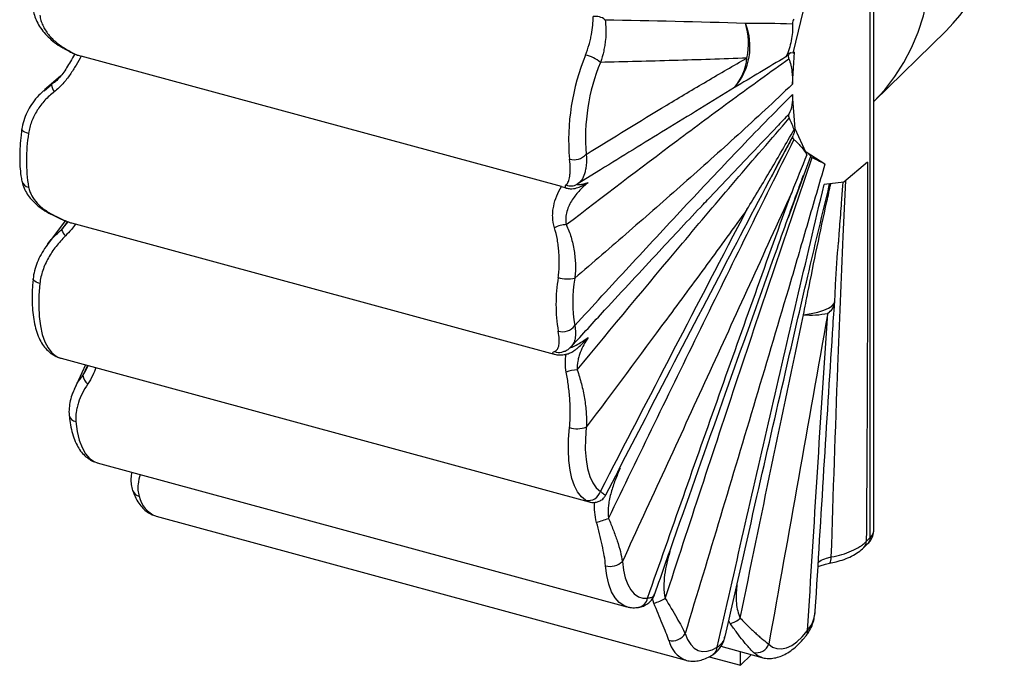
# Paper-space layout '_Trimétrica' of a CAD drawing. Header units: millimetres. Extents: x -151 to 7, y -173 to 78.
# Tile 1 of 2: x -151 to 7, y -173 to -69. Entities that reach past the tile are written whole.
import ezdxf

# ---------------------------------------------------------------- set-up
doc = ezdxf.new("R2010")
doc.units = ezdxf.units.MM

psp = doc.layouts.new('_Trimétrica')

# ---------------------------------------------------------------- linework, layer by layer
at = {"color": 7, "linetype": 'Continuous', "lineweight": 25}
for p, q in [((-14.34, -152.21), (-14.34, 15.79)), ((-13.76, -150.71), (-13.76, 16.99)), ((-26.72, -74.57), (-24.63, -65.96)), ((-13.76, -82.34), (-2.16, -71.02)), ((-141.46, -74.89), (-141.59, -74.84)), ((-63.85, -95.97), (-140.82, -75.05)), ((-26.81, -79.55), (-26.48, -74.42)), ((-26.48, -74.42), (-26.72, -74.57)), ((-144.13, -78.25), (-146.72, -80.48)), ((-146.78, -80.61), (-145.59, -79.63)), ((-145.59, -79.63), (-144.98, -79.09)), ((-26.4, -86.7), (-26.81, -81.23)), ((-26.55, -86.67), (-26.4, -86.7)), ((-24.63, -90.56), (-26.4, -86.7)), ((-33.41, -90.71), (-40.2, -97.85)), ((-23.92, -91.14), (-27.51, -100.99)), ((-24.63, -90.56), (-24.59, -90.46)), ((-21.62, -92.36), (-24.59, -90.46)), ((-14.8, -92.04), (-18.58, -95.27)), ((-57.57, -93.27), (-61.33, -95.58)), ((-18.58, -95.27), (-21.73, -95.64)), ((-41.02, -98.71), (-41.38, -99.09)), ((-143.4, -101.44), (-146.23, -105.22)), ((-142.4, -101.78), (-64.99, -122.82)), ((-144.02, -123.47), (-59.4, -146.47)), ((-140.15, -124.53), (-141.91, -128.35)), ((-138.29, -140.2), (-53.39, -163.28)), ((-128.82, -148.76), (-43.92, -171.83)), ((-14.98, -152.84), (-14.34, -152.21)), ((-15.35, -153.79), (-14.71, -153.16)), ((-38.29, -169.62), (-31.72, -171.41)), ((-40.18, -171.29), (-35.15, -172.66)), ((-35.15, -172.66), (-35.15, -170.48)), ((-35.15, -172.66), (-33.4, -170.95))]:
    psp.add_line(p, q, dxfattribs=at)
at = {"color": 8, "linetype": 'Continuous', "lineweight": 25}
for p, q in [((-144.49, -78.66), (-145.59, -79.63)), ((-143.03, -101.57), (-143.98, -102.88)), ((-143.98, -102.88), (-142.9, -101.61)), ((-139.83, -124.61), (-140.56, -126.22)), ((-54.82, -141.65), (-54.42, -141.08)), ((-46.57, -154.63), (-46.46, -154.42)), ((-49.03, -162.7), (-49.25, -161.95)), ((-36.78, -165.96), (-37.03, -165.51))]:
    psp.add_line(p, q, dxfattribs=at)
at = {"color": 7, "linetype": 'Continuous', "lineweight": 25, "flags": 128}
for points in [[(-13.76, -82.34), (-11.99, -80.44), (-10.38, -78.35), (-8.95, -76.11), (-7.71, -73.73), (-6.67, -71.22), (-5.83, -68.59), (-5.2, -65.86), (-4.77, -63.03), (-4.56, -60.12), (-4.56, -57.15), (-4.77, -54.13), (-5.2, -51.07), (-5.83, -48), (-6.67, -44.91), (-7.71, -41.83), (-8.95, -38.78), (-10.38, -35.76), (-11.99, -32.8), (-13.76, -29.94)], [(-147.46, -111.49), (-147.6, -113.35), (-147.64, -115.12), (-147.56, -116.78), (-147.37, -118.3), (-147.07, -119.66), (-146.66, -120.84), (-146.15, -121.82), (-145.56, -122.58), (-144.87, -123.13)], [(-59.97, -146.21), (-60.65, -145.66), (-61.25, -144.89), (-61.76, -143.91), (-62.16, -142.73), (-62.46, -141.38), (-62.65, -139.86), (-62.73, -138.2), (-62.7, -136.43), (-62.55, -134.56)], [(-59.87, -134.52), (-60.01, -136.36), (-60.02, -138.1), (-59.91, -139.71), (-59.67, -141.15), (-59.31, -142.4), (-58.84, -143.43), (-58.26, -144.24), (-57.59, -144.79)], [(-54.08, -156.02), (-53.9, -157.41), (-53.61, -158.64), (-53.22, -159.7), (-52.74, -160.56), (-52.17, -161.22), (-51.52, -161.67), (-50.8, -161.89), (-50.03, -161.88)], [(-30.61, -169.25), (-29.99, -169.73), (-29.3, -169.99), (-28.55, -170.04), (-27.76, -169.86), (-26.94, -169.48), (-26.09, -168.88), (-25.24, -168.09), (-24.39, -167.11)], [(-44.02, -167.58), (-43.62, -168.54), (-43.13, -169.32), (-42.56, -169.9), (-41.92, -170.28), (-41.22, -170.46), (-40.48, -170.42), (-39.69, -170.18), (-38.87, -169.73)]]:
    psp.add_lwpolyline(points, dxfattribs=at)
at = {"color": 8, "linetype": 'Continuous', "lineweight": 25, "flags": 128}
for points in [[(-149.27, -87.46), (-149.6, -87.36), (-149.88, -87.25), (-150.1, -87.14), (-150.26, -87.02), (-150.35, -86.9), (-150.36, -86.81)], [(-145.14, -100.59), (-145.26, -100.58), (-145.32, -100.56)], [(-147.46, -111.49), (-147.79, -111.38), (-148.07, -111.26), (-148.29, -111.13), (-148.44, -110.99), (-148.52, -110.85), (-148.53, -110.75)], [(-25.04, -116.51), (-23.81, -116.32), (-22.73, -116.08), (-21.8, -115.79), (-21.05, -115.46), (-20.5, -115.1), (-20.15, -114.71), (-20.03, -114.3)], [(-144.87, -123.13), (-145.21, -123), (-145.3, -122.95)], [(-141.68, -133.62), (-141.47, -135.2), (-141.14, -136.59), (-140.7, -137.79), (-140.15, -138.77), (-139.51, -139.52), (-138.77, -140.02), (-138.29, -140.2)], [(-20.89, -156.3), (-20.88, -156.3), (-20.78, -156.23), (-20.7, -156.09), (-20.64, -155.88), (-20.61, -155.61), (-20.59, -155.3)], [(-53.39, -163.28), (-53.87, -163.09), (-54.6, -162.59), (-55.25, -161.85), (-55.8, -160.87), (-56.24, -159.67), (-56.57, -158.27), (-56.77, -156.7)], [(-31.72, -171.41), (-32.36, -171.14), (-33.06, -170.6)]]:
    psp.add_lwpolyline(points, dxfattribs=at)
at = {"color": 7, "linetype": 'Continuous', "lineweight": 25}
for centre, radius, start, end in [((-25.47, -48.2), 32.61, 315.6026, 1.6631), ((-58.35, -71.03), 2.33, 50.4753, 100.2506), ((-43.6, -73.51), 9.98, 318.6471, 21.9637), ((-44.81, -73.04), 10.95, 347.7293, 17.2867), ((-26.69, -88.58), 36, 157.6439, 184.7769), ((-61.28, -80.46), 5.72, 50.033, 76.8719), ((-42.61, -74.56), 8.54, 319.5014, 354.5884), ((-26.93, -75.55), 0.995, 77.7555, 157.8157), ((-28.3, -88.14), 31.69, 157.6109, 184.8099), ((-143.34, -79.41), 2.26, 185.7102, 217.2296), ((-123.49, -91.76), 26.13, 170.538, 189.4683), ((-61.84, -89.05), 2.62, 254.0258, 318.2615), ((-62.32, -93.96), 1.9, 246.2021, 301.4871), ((-62.91, -106.51), 4.46, 92.0144, 117.5355), ((-140.63, -101.48), 3.63, 202.7445, 221.3287), ((-38.59, -114.84), 26.13, 170.538, 189.4683), ((-62.82, -105.61), 5.16, 252.5695, 282.4519), ((-38.96, -114.45), 23.06, 170.538, 189.4683), ((-30.02, -113.87), 10, 356.22, 357.5396), ((-23.96, -102.38), 14.17, 265.6462, 281.3558), ((-63.7, -116.71), 2.51, 254.6614, 322.5426), ((-138.54, -125.98), 2.03, 186.9052, 232.6401), ((-61.12, -131.02), 5.68, 92.0457, 110.2077), ((-61.28, -130.56), 4.2, 252.339, 289.523), ((-59.53, -144.23), 2.02, 257.5453, 343.9323), ((-68.09, -116.68), 34.52, 286.6257, 289.9793), ((-56, -154.08), 2.73, 253.5538, 314.6123), ((-50.61, -156.31), 6.58, 283.9154, 301.1824), ((-37.74, -162.26), 3.83, 284.4889, 311.9045), ((-46.05, -166.36), 2.37, 255.7345, 329.0225), ((-32.6, -168.54), 2.11, 257.3783, 340.4734)]:
    psp.add_arc(centre, radius, start, end, dxfattribs=at)
at = {"color": 8, "linetype": 'Continuous', "lineweight": 25}
for centre, radius, start, end in [((-143.36, -73.32), 0.569, 241.7528, 270.0833), ((-149.02, -94.72), 1.36, 195.3111, 259.562), ((-22.49, -114.17), 2.48, 302.0792, 351.3499), ((-64.23, -120.75), 1.79, 245.6817, 283.6422), ((-141.52, -132.37), 1.26, 192.3636, 262.7012), ((-131.23, -144.17), 1.45, 200.6609, 257.6557), ((-127.3, -144.71), 4.33, 191.6566, 249.3839), ((-15.8, -150.79), 2.05, 315.804, 2.031), ((-16.27, -152.88), 1.29, 315.29, 1.9131), ((-15.63, -152.26), 1.29, 315.3693, 1.9109), ((-51.83, -161.59), 1.82, 280.4367, 350.6732), ((-25.42, -167.24), 1.04, 323.2285, 7.4573), ((-42.27, -167.68), 4.47, 192.6432, 248.3973), ((-40.41, -169.65), 1.55, 304.6971, 356.8454)]:
    psp.add_arc(centre, radius, start, end, dxfattribs=at)
at = {"color": 7, "linetype": 'Continuous', "lineweight": 25}
for points, knots in [([(-148.52, -67.51), (-148.52, -67.56), (-148.49, -67.99), (-148.26, -68.76), (-147.82, -69.82), (-147.18, -70.83), (-146.37, -71.79), (-145.37, -72.68), (-144.45, -73.36), (-143.81, -73.69), (-143.62, -73.8)], [0, 0, 0, 0, 0.018786, 0.155369, 0.294121, 0.439498, 0.591324, 0.751471, 0.922246, 1, 1, 1, 1]), ([(-147.46, -68.5), (-147.42, -68.78), (-147.36, -69.06), (-147.21, -69.61), (-147.11, -69.87), (-146.87, -70.39), (-146.74, -70.64), (-146.44, -71.12), (-146.27, -71.36), (-145.73, -72.04), (-145.32, -72.46), (-144.4, -73.22), (-143.9, -73.57), (-143.36, -73.88)], [0, 0, 0, 0, 0.125, 0.125, 0.25, 0.25, 0.375, 0.375, 0.5, 0.5, 0.75, 0.75, 1, 1, 1, 1]), ([(-59.98, -74.89), (-59.76, -74.32), (-59.57, -73.77), (-59.34, -72.95), (-59.27, -72.68), (-59.14, -72.14), (-59.09, -71.88), (-58.94, -71.1), (-58.87, -70.6), (-58.78, -69.64), (-58.76, -69.18), (-58.76, -68.73)], [0, 0, 0, 0, 0.25, 0.25, 0.375, 0.375, 0.5, 0.5, 0.75, 0.75, 1, 1, 1, 1]), ([(-56.86, -69.23), (-56.78, -69.73), (-56.74, -70.25), (-56.71, -71.33), (-56.73, -71.89), (-56.82, -72.76), (-56.86, -73.06), (-56.95, -73.65), (-57.01, -73.95), (-57.21, -74.86), (-57.38, -75.46), (-57.6, -76.07)], [0, 0, 0, 0, 0.25, 0.25, 0.5, 0.5, 0.625, 0.625, 0.75, 0.75, 1, 1, 1, 1]), ([(-26.57, -69.14), (-26.65, -69.24), (-26.72, -69.36), (-26.81, -69.62), (-26.82, -69.76), (-26.82, -69.89)], [0, 0, 0, 0, 0.5, 0.5, 1, 1, 1, 1]), ([(-26.82, -69.89), (-26.77, -70.81), (-26.83, -71.71), (-27.09, -73.04), (-27.21, -73.49), (-27.49, -74.35), (-27.66, -74.77), (-27.85, -75.17)], [0, 0, 0, 0, 0.5, 0.5, 0.75, 0.75, 1, 1, 1, 1]), ([(-143.64, -73.81), (-143.49, -73.89), (-143.03, -74.15), (-142.36, -74.52), (-141.84, -74.74), (-141.59, -74.85)], [0, 0, 0, 0, 0.197955, 0.615013, 1, 1, 1, 1]), ([(-143.36, -73.88), (-142.99, -74.1), (-142.66, -74.29), (-142.03, -74.63), (-141.74, -74.77), (-141.46, -74.89)], [0, 0, 0, 0, 0.5, 0.5, 1, 1, 1, 1]), ([(-141.89, -74.71), (-141.9, -74.74), (-142.11, -75.12), (-142.52, -75.87), (-143.13, -76.9), (-143.75, -77.81), (-144.4, -78.6), (-144.88, -79.11), (-145.16, -79.3), (-145.18, -79.32)], [0, 0, 0, 0, 0.0173798, 0.2647311, 0.4791113, 0.6662714, 0.8269447, 0.9880556, 1, 1, 1, 1]), ([(-140.82, -75.05), (-141.09, -75.53), (-141.36, -76.02), (-141.96, -77.02), (-142.28, -77.53), (-142.8, -78.28), (-142.98, -78.53), (-143.36, -79.02), (-143.56, -79.26), (-144.19, -79.96), (-144.64, -80.39), (-145.14, -80.77)], [0, 0, 0, 0, 0.25, 0.25, 0.5, 0.5, 0.625, 0.625, 0.75, 0.75, 1, 1, 1, 1]), ([(-141.46, -74.89), (-141.37, -74.91), (-141.28, -74.93), (-141.06, -74.99), (-140.95, -75.02), (-140.82, -75.05)], [0, 0, 0, 0, 0.5, 0.5, 1, 1, 1, 1]), ([(-63.07, -102.06), (-57.2, -97.55), (-51.29, -93.07), (-42.38, -86.4), (-39.4, -84.19), (-33.41, -79.8), (-30.4, -77.63), (-27.38, -75.48)], [0, 0, 0, 0, 0.5, 0.5, 0.75, 0.75, 1, 1, 1, 1]), ([(-59.88, -90.8), (-55.57, -88.14), (-51.27, -85.51), (-44.83, -81.63), (-42.68, -80.35), (-38.39, -77.82), (-36.25, -76.58), (-34.11, -75.37)], [0, 0, 0, 0, 0.5, 0.5, 0.75, 0.75, 1, 1, 1, 1]), ([(-34.11, -75.37), (-38.03, -75.53), (-41.95, -75.66), (-49.78, -75.88), (-53.69, -75.98), (-57.6, -76.07)], [0, 0, 0, 0, 0.5, 0.5, 1, 1, 1, 1]), ([(-27.38, -75.48), (-27.39, -75.43), (-27.44, -75.27), (-27.45, -74.97), (-27.33, -74.66), (-27.17, -74.54), (-27.1, -74.49)], [0, 0, 0, 0, 0.11568, 0.425029, 0.734378, 1, 1, 1, 1]), ([(-27.38, -75.48), (-27.15, -76.16), (-26.99, -76.84), (-26.8, -78.2), (-26.77, -78.89), (-26.81, -79.55)], [0, 0, 0, 0, 0.5, 0.5, 1, 1, 1, 1]), ([(-26.81, -79.55), (-28.27, -80.95), (-29.73, -82.32), (-32.64, -85.02), (-34.09, -86.35), (-38.45, -90.31), (-41.36, -92.9), (-47.18, -98.04), (-50.08, -100.59), (-55.9, -105.64), (-58.8, -108.15), (-61.71, -110.65)], [0, 0, 0, 0, 0.125, 0.125, 0.25, 0.25, 0.5, 0.5, 0.75, 0.75, 1, 1, 1, 1]), ([(-146.81, -80.59), (-147.08, -80.84), (-147.75, -81.43), (-148.6, -82.49), (-149.38, -83.74), (-149.95, -85.05), (-150.27, -86.1), (-150.33, -86.7), (-150.34, -86.82)], [0, 0, 0, 0, 0.150037, 0.363351, 0.551398, 0.753756, 0.950551, 1, 1, 1, 1]), ([(-145.14, -80.77), (-145.68, -81.19), (-146.19, -81.64), (-147.11, -82.65), (-147.52, -83.18), (-148.23, -84.32), (-148.54, -84.93), (-149.01, -86.17), (-149.18, -86.81), (-149.27, -87.46)], [0, 0, 0, 0, 0.25, 0.25, 0.5, 0.5, 0.75, 0.75, 1, 1, 1, 1]), ([(-61.71, -118.24), (-58.8, -115.07), (-55.9, -111.91), (-50.08, -105.62), (-47.18, -102.49), (-41.36, -96.28), (-38.45, -93.19), (-34.09, -88.63), (-32.64, -87.13), (-29.73, -84.15), (-28.27, -82.67), (-26.81, -81.23)], [0, 0, 0, 0, 0.25, 0.25, 0.5, 0.5, 0.75, 0.75, 0.875, 0.875, 1, 1, 1, 1]), ([(-26.81, -81.23), (-26.77, -81.81), (-26.8, -82.36), (-26.99, -83.41), (-27.15, -83.91), (-27.38, -84.36)], [0, 0, 0, 0, 0.5, 0.5, 1, 1, 1, 1]), ([(-61.32, -125.34), (-55.74, -118.55), (-50.12, -111.79), (-41.63, -101.69), (-38.79, -98.34), (-33.08, -91.65), (-30.21, -88.33), (-27.33, -85.02)], [0, 0, 0, 0, 0.5, 0.5, 0.75, 0.75, 1, 1, 1, 1]), ([(-27.38, -84.36), (-27.43, -84.45), (-27.44, -84.56), (-27.43, -84.78), (-27.39, -84.91), (-27.33, -85.02)], [0, 0, 0, 0, 0.5, 0.5, 1, 1, 1, 1]), ([(-26.55, -86.67), (-26.53, -86.91), (-26.49, -87.33), (-26.66, -87.67), (-26.74, -87.82)], [0, 0, 0, 0, 0.55665, 1, 1, 1, 1]), ([(-150.36, -86.81), (-150.4, -87.12), (-150.52, -88.02), (-150.65, -89.48), (-150.71, -91.16), (-150.66, -92.76), (-150.53, -94.06), (-150.39, -94.81), (-150.34, -95.08)], [0, 0, 0, 0, 0.101921, 0.295893, 0.490803, 0.687148, 0.885455, 1, 1, 1, 1]), ([(-56.73, -145.35), (-53.91, -139.9), (-47.68, -127.84), (-38.38, -109.98), (-31.19, -96.25), (-27.43, -89.15), (-26.72, -87.82)], [0, 0, 0, 0, 0.282721, 0.625907, 0.930297, 1, 1, 1, 1]), ([(-34.11, -99.65), (-32.82, -97.54), (-31.55, -95.42), (-29.04, -91.17), (-27.8, -89.04), (-26.58, -86.89)], [0, 0, 0, 0, 0.5, 0.5, 1, 1, 1, 1]), ([(-26.79, -87.96), (-27.2, -88.74), (-28.34, -90.88), (-29.47, -93.02), (-30.18, -94.38)], [0, 0, 0, 0, 0.364146, 1, 1, 1, 1]), ([(-26.79, -87.96), (-26.83, -88.02), (-26.83, -88.09), (-26.75, -88.26), (-26.67, -88.36), (-26.57, -88.45)], [0, 0, 0, 0, 0.5, 0.5, 1, 1, 1, 1]), ([(-56.3, -149.12), (-51.39, -138.98), (-46.47, -128.84), (-36.57, -108.61), (-31.59, -98.51), (-26.57, -88.45)], [0, 0, 0, 0, 0.5, 0.5, 1, 1, 1, 1]), ([(-26.57, -88.45), (-26.1, -88.86), (-25.69, -89.27), (-25, -90.08), (-24.72, -90.49), (-24.5, -90.88)], [0, 0, 0, 0, 0.5, 0.5, 1, 1, 1, 1]), ([(-59.88, -90.8), (-59.83, -91.43), (-59.83, -92), (-59.9, -92.78), (-59.94, -93.02), (-60.03, -93.49), (-60.08, -93.7), (-60.28, -94.3), (-60.44, -94.64), (-60.84, -95.2), (-61.07, -95.42), (-61.33, -95.58)], [0, 0, 0, 0, 0.25, 0.25, 0.375, 0.375, 0.5, 0.5, 0.75, 0.75, 1, 1, 1, 1]), ([(-47.21, -161.94), (-43.35, -150.14), (-39.48, -138.35), (-33.6, -120.69), (-31.63, -114.81), (-27.67, -103.05), (-25.67, -97.18), (-23.66, -91.32)], [0, 0, 0, 0, 0.5, 0.5, 0.75, 0.75, 1, 1, 1, 1]), ([(-24.59, -90.46), (-24.36, -90.61), (-24.19, -90.74), (-24.02, -90.91), (-23.98, -90.96), (-23.93, -91.06), (-23.92, -91.1), (-23.92, -91.14)], [0, 0, 0, 0, 0.5, 0.5, 0.75, 0.75, 1, 1, 1, 1]), ([(-23.92, -91.14), (-23.93, -91.16), (-23.9, -91.18), (-23.81, -91.24), (-23.74, -91.28), (-23.66, -91.32)], [0, 0, 0, 0, 0.5, 0.5, 1, 1, 1, 1]), ([(-23.66, -91.32), (-23.21, -91.51), (-22.83, -91.7), (-22.32, -91.96), (-22.16, -92.04), (-21.87, -92.2), (-21.74, -92.28), (-21.62, -92.36)], [0, 0, 0, 0, 0.5, 0.5, 0.75, 0.75, 1, 1, 1, 1]), ([(-63.08, -95.7), (-62.94, -95.57), (-62.83, -95.39), (-62.63, -94.92), (-62.56, -94.64), (-62.49, -94.12), (-62.47, -93.94), (-62.44, -93.54), (-62.44, -93.33), (-62.45, -92.65), (-62.48, -92.14), (-62.56, -91.58)], [0, 0, 0, 0, 0.25, 0.25, 0.5, 0.5, 0.625, 0.625, 0.75, 0.75, 1, 1, 1, 1]), ([(-21.62, -92.36), (-22.53, -95.5), (-23.44, -98.65), (-25.28, -104.93), (-26.2, -108.07), (-28.98, -117.48), (-30.85, -123.75), (-36.47, -142.55), (-40.24, -155.07), (-44.02, -167.58)], [0, 0, 0, 0, 0.125, 0.125, 0.25, 0.25, 0.5, 0.5, 1, 1, 1, 1]), ([(-14.8, -92.04), (-14.78, -97.07), (-14.78, -102.12), (-14.78, -112.23), (-14.8, -117.3), (-14.85, -132.51), (-14.91, -142.67), (-14.98, -152.84)], [0, 0, 0, 0, 0.25, 0.25, 0.5, 0.5, 1, 1, 1, 1]), ([(-48.88, -161.22), (-47.7, -157.85), (-43.93, -147.12), (-37.58, -129.14), (-31.05, -110.88), (-26.9, -99.22), (-25.3, -94.85), (-25.04, -94.14)], [0, 0, 0, 0, 0.1504304, 0.478361, 0.8029932, 0.9683705, 1, 1, 1, 1]), ([(-150.33, -95.07), (-150.32, -95.12), (-150.28, -95.52), (-150, -96.23), (-149.5, -97.19), (-148.81, -98.08), (-147.96, -98.92), (-146.92, -99.68), (-146.02, -100.23), (-145.45, -100.49), (-145.32, -100.55)], [0, 0, 0, 0, 0.019866, 0.161784, 0.304517, 0.452286, 0.609258, 0.773032, 0.947635, 1, 1, 1, 1]), ([(-149.27, -96.06), (-149.22, -96.3), (-149.16, -96.53), (-148.99, -96.98), (-148.88, -97.21), (-148.53, -97.85), (-148.23, -98.26), (-147.69, -98.83), (-147.49, -99.02), (-147.08, -99.37), (-146.87, -99.54), (-146.18, -100.02), (-145.68, -100.32), (-145.14, -100.59)], [0, 0, 0, 0, 0.125, 0.125, 0.25, 0.25, 0.5, 0.5, 0.625, 0.625, 0.75, 0.75, 1, 1, 1, 1]), ([(-64.97, -102.56), (-65.15, -102), (-65.24, -101.42), (-65.26, -100.54), (-65.25, -100.25), (-65.2, -99.67), (-65.15, -99.38), (-64.98, -98.54), (-64.81, -97.99), (-64.38, -96.94), (-64.13, -96.44), (-63.85, -95.97)], [0, 0, 0, 0, 0.25, 0.25, 0.375, 0.375, 0.5, 0.5, 0.75, 0.75, 1, 1, 1, 1]), ([(-63.85, -95.97), (-63.73, -96), (-63.6, -96.04), (-63.35, -96.11), (-63.21, -96.15), (-63.08, -96.2)], [0, 0, 0, 0, 0.5, 0.5, 1, 1, 1, 1]), ([(-63.08, -96.2), (-63.16, -96.13), (-63.21, -96.05), (-63.22, -95.88), (-63.18, -95.79), (-63.08, -95.7)], [0, 0, 0, 0, 0.5, 0.5, 1, 1, 1, 1]), ([(-59.56, -95.31), (-60.01, -95.68), (-60.46, -96.1), (-61.33, -97.02), (-61.74, -97.53), (-62.29, -98.37), (-62.46, -98.66), (-62.76, -99.28), (-62.88, -99.61), (-63.08, -100.28), (-63.14, -100.63), (-63.18, -101.35), (-63.16, -101.7), (-63.07, -102.06)], [0, 0, 0, 0, 0.25, 0.25, 0.5, 0.5, 0.625, 0.625, 0.75, 0.75, 0.875, 0.875, 1, 1, 1, 1]), ([(-63.08, -96.2), (-62.97, -96.23), (-62.87, -96.25), (-62.66, -96.29), (-62.56, -96.3), (-62.26, -96.32), (-62.08, -96.31), (-61.74, -96.27), (-61.58, -96.23), (-61.28, -96.15), (-61.14, -96.11), (-60.73, -95.95), (-60.49, -95.83), (-60.01, -95.58), (-59.79, -95.45), (-59.56, -95.31)], [0, 0, 0, 0, 0.0625, 0.0625, 0.125, 0.125, 0.25, 0.25, 0.375, 0.375, 0.5, 0.5, 0.75, 0.75, 1, 1, 1, 1]), ([(-61.33, -95.58), (-61.36, -95.61), (-61.32, -95.63), (-61.18, -95.65), (-61.12, -95.65), (-60.99, -95.65), (-60.91, -95.64), (-60.66, -95.61), (-60.46, -95.58), (-60.04, -95.47), (-59.81, -95.4), (-59.56, -95.31)], [0, 0, 0, 0, 0.25, 0.25, 0.375, 0.375, 0.5, 0.5, 0.75, 0.75, 1, 1, 1, 1]), ([(-38.87, -169.73), (-36.06, -157.38), (-33.24, -145.03), (-28.97, -126.51), (-27.54, -120.33), (-24.66, -107.99), (-23.21, -101.81), (-21.73, -95.64)], [0, 0, 0, 0, 0.5, 0.5, 0.75, 0.75, 1, 1, 1, 1]), ([(-37.61, -168.05), (-35.91, -160.57), (-32.7, -146.45), (-28.29, -127.22), (-24.5, -110.89), (-22.13, -100.83), (-20.94, -95.9), (-20.85, -95.54)], [0, 0, 0, 0, 0.309511, 0.583853, 0.795831, 0.98504, 1, 1, 1, 1]), ([(-62.25, -121.59), (-60.47, -119.65), (-55.79, -114.53), (-48.74, -106.94), (-43.18, -100.98), (-40.51, -98.18), (-40.2, -97.85)], [0, 0, 0, 0, 0.241217, 0.63691, 0.957569, 1, 1, 1, 1]), ([(-26.94, -96.89), (-31.44, -106.78), (-35.96, -116.64), (-45.01, -136.35), (-49.55, -146.19), (-54.08, -156.02)], [0, 0, 0, 0, 0.5, 0.5, 1, 1, 1, 1]), ([(-50.03, -161.88), (-46.22, -151.02), (-42.39, -140.17), (-36.63, -123.91), (-34.7, -118.5), (-30.83, -107.68), (-28.89, -102.28), (-26.94, -96.89)], [0, 0, 0, 0, 0.5, 0.5, 0.75, 0.75, 1, 1, 1, 1]), ([(-18.98, -98.47), (-19.09, -99.81), (-19.25, -101.93), (-19.41, -104.08), (-19.46, -104.87)], [0, 0, 0, 0, 0.633059, 1, 1, 1, 1]), ([(-145.33, -100.56), (-145.27, -100.59), (-144.88, -100.78), (-144.21, -101.1), (-143.31, -101.5), (-142.72, -101.68), (-142.42, -101.77)], [0, 0, 0, 0, 0.060996, 0.34552, 0.661811, 1, 1, 1, 1]), ([(-34.11, -99.65), (-36.25, -102.61), (-38.39, -105.55), (-42.68, -111.4), (-44.83, -114.31), (-51.27, -123.01), (-55.57, -128.78), (-59.87, -134.52)], [0, 0, 0, 0, 0.25, 0.25, 0.5, 0.5, 1, 1, 1, 1]), ([(-57.59, -144.79), (-53.69, -137.25), (-49.77, -129.72), (-41.95, -114.67), (-38.03, -107.15), (-34.11, -99.65)], [0, 0, 0, 0, 0.5, 0.5, 1, 1, 1, 1]), ([(-64.37, -110.54), (-64.32, -110.21), (-64.28, -109.88), (-64.23, -109.2), (-64.21, -108.86), (-64.18, -107.84), (-64.2, -107.15), (-64.27, -106.13), (-64.31, -105.79), (-64.39, -105.12), (-64.44, -104.79), (-64.62, -103.81), (-64.78, -103.18), (-64.97, -102.56)], [0, 0, 0, 0, 0.125, 0.125, 0.25, 0.25, 0.5, 0.5, 0.625, 0.625, 0.75, 0.75, 1, 1, 1, 1]), ([(-63.07, -102.06), (-62.77, -102.71), (-62.51, -103.38), (-62.2, -104.43), (-62.11, -104.79), (-61.94, -105.51), (-61.87, -105.88), (-61.7, -106.99), (-61.63, -107.73), (-61.6, -108.83), (-61.6, -109.21), (-61.63, -109.94), (-61.66, -110.3), (-61.71, -110.65)], [0, 0, 0, 0, 0.25, 0.25, 0.375, 0.375, 0.5, 0.5, 0.75, 0.75, 0.875, 0.875, 1, 1, 1, 1]), ([(-143.35, -103.87), (-143.9, -104.4), (-144.41, -104.96), (-145.32, -106.13), (-145.74, -106.75), (-146.27, -107.71), (-146.44, -108.04), (-146.74, -108.71), (-146.87, -109.05), (-147.22, -110.08), (-147.38, -110.77), (-147.46, -111.49)], [0, 0, 0, 0, 0.25, 0.25, 0.5, 0.5, 0.625, 0.625, 0.75, 0.75, 1, 1, 1, 1]), ([(-146.23, -105.26), (-146.31, -105.36), (-146.71, -105.85), (-147.28, -106.81), (-147.91, -108.11), (-148.31, -109.42), (-148.52, -110.3), (-148.53, -110.74), (-148.53, -110.75)], [0, 0, 0, 0, 0.062674, 0.311762, 0.549116, 0.778024, 0.995494, 1, 1, 1, 1]), ([(-20.01, -114.3), (-19.98, -113.41), (-19.85, -110.26), (-19.62, -107.12), (-19.45, -104.87)], [0, 0, 0, 0, 0.282037, 1, 1, 1, 1]), ([(-148.53, -110.75), (-148.56, -111.06), (-148.65, -111.94), (-148.72, -113.37), (-148.7, -114.99), (-148.57, -116.54), (-148.33, -117.98), (-147.97, -119.33), (-147.49, -120.49), (-146.9, -121.47), (-146.24, -122.25), (-145.69, -122.71), (-145.36, -122.91), (-145.3, -122.95)], [0, 0, 0, 0, 0.05536, 0.160961, 0.267204, 0.374426, 0.48294, 0.593019, 0.704556, 0.802775, 0.894488, 0.980444, 1, 1, 1, 1]), ([(-23.15, -163.92), (-22.69, -156.36), (-21.78, -141.55), (-20.76, -125.09), (-20.17, -116.18), (-20.06, -114.54)], [0, 0, 0, 0, 0.459404, 0.901062, 1, 1, 1, 1]), ([(-35.18, -165.11), (-33.53, -157), (-31.85, -148.9), (-28.48, -132.7), (-26.77, -124.6), (-25.04, -116.51)], [0, 0, 0, 0, 0.5, 0.5, 1, 1, 1, 1]), ([(-21.17, -116.27), (-22.72, -125.09), (-24.28, -133.92), (-27.43, -151.58), (-29.02, -160.42), (-30.61, -169.25)], [0, 0, 0, 0, 0.5, 0.5, 1, 1, 1, 1]), ([(-24.39, -167.11), (-23.87, -158.65), (-23.34, -150.18), (-22.28, -133.24), (-21.73, -124.76), (-21.17, -116.27)], [0, 0, 0, 0, 0.5, 0.5, 1, 1, 1, 1]), ([(-64.97, -122.38), (-64.77, -122.31), (-64.62, -122.19), (-64.38, -121.85), (-64.3, -121.63), (-64.19, -121.09), (-64.18, -120.77), (-64.22, -120.03), (-64.27, -119.61), (-64.37, -119.13)], [0, 0, 0, 0, 0.25, 0.25, 0.5, 0.5, 0.75, 0.75, 1, 1, 1, 1]), ([(-63.08, -122.82), (-62.97, -122.8), (-62.87, -122.77), (-62.66, -122.7), (-62.56, -122.66), (-62.26, -122.53), (-62.08, -122.42), (-61.74, -122.2), (-61.58, -122.09), (-61.28, -121.85), (-61.14, -121.73), (-60.73, -121.37), (-60.49, -121.13), (-60.01, -120.64), (-59.79, -120.39), (-59.57, -120.14)], [0, 0, 0, 0, 0.0625, 0.0625, 0.125, 0.125, 0.25, 0.25, 0.375, 0.375, 0.5, 0.5, 0.75, 0.75, 1, 1, 1, 1]), ([(-59.57, -120.14), (-59.81, -120.52), (-60.04, -120.9), (-60.47, -121.7), (-60.66, -122.12), (-60.91, -122.77), (-60.99, -122.99), (-61.12, -123.45), (-61.18, -123.68), (-61.32, -124.38), (-61.36, -124.86), (-61.32, -125.34)], [0, 0, 0, 0, 0.25, 0.25, 0.5, 0.5, 0.625, 0.625, 0.75, 0.75, 1, 1, 1, 1]), ([(-145.29, -122.93), (-145.2, -122.99), (-144.89, -123.19), (-144.46, -123.36), (-144.09, -123.44), (-143.99, -123.47)], [0, 0, 0, 0, 0.220856, 0.774394, 1, 1, 1, 1]), ([(-64.98, -122.82), (-64.84, -122.85), (-64.51, -122.93), (-63.92, -122.93), (-63.44, -122.91), (-63.1, -122.82), (-63.06, -122.81)], [0, 0, 0, 0, 0.208465, 0.501632, 0.928977, 1, 1, 1, 1]), ([(-63.81, -122.47), (-63.63, -122.43), (-63.22, -122.32), (-62.66, -122), (-62.38, -121.68), (-62.26, -121.55)], [0, 0, 0, 0, 0.321297, 0.720862, 1, 1, 1, 1]), ([(-63.08, -125.69), (-63.18, -125.21), (-63.22, -124.73), (-63.21, -123.77), (-63.16, -123.29), (-63.08, -122.82)], [0, 0, 0, 0, 0.5, 0.5, 1, 1, 1, 1]), ([(-144.87, -123.13), (-144.69, -123.23), (-144.45, -123.37), (-144.1, -123.44), (-144.02, -123.46)], [0, 0, 0, 0, 0.77457, 1, 1, 1, 1]), ([(-62.55, -134.56), (-62.52, -134.2), (-62.49, -133.84), (-62.45, -133.1), (-62.44, -132.73), (-62.43, -131.99), (-62.44, -131.61), (-62.46, -130.86), (-62.48, -130.47), (-62.56, -129.34), (-62.63, -128.59), (-62.82, -127.12), (-62.94, -126.4), (-63.08, -125.69)], [0, 0, 0, 0, 0.125, 0.125, 0.25, 0.25, 0.375, 0.375, 0.5, 0.5, 0.75, 0.75, 1, 1, 1, 1]), ([(-61.32, -125.34), (-61.06, -126.07), (-60.84, -126.82), (-60.45, -128.33), (-60.28, -129.11), (-60.08, -130.29), (-60.03, -130.69), (-59.93, -131.47), (-59.9, -131.86), (-59.85, -132.63), (-59.84, -133.01), (-59.83, -133.77), (-59.85, -134.15), (-59.87, -134.52)], [0, 0, 0, 0, 0.25, 0.25, 0.5, 0.5, 0.625, 0.625, 0.75, 0.75, 0.875, 0.875, 1, 1, 1, 1]), ([(-139.77, -127.59), (-140.42, -128.56), (-140.93, -129.55), (-141.36, -130.82), (-141.43, -131.08), (-141.55, -131.59), (-141.6, -131.85), (-141.71, -132.61), (-141.72, -133.12), (-141.68, -133.62)], [0, 0, 0, 0, 0.5, 0.5, 0.625, 0.625, 0.75, 0.75, 1, 1, 1, 1]), ([(-141.9, -128.38), (-142, -128.6), (-142.3, -129.22), (-142.6, -130.26), (-142.77, -131.44), (-142.81, -132.24), (-142.75, -132.63), (-142.74, -132.64)], [0, 0, 0, 0, 0.168019, 0.455604, 0.730095, 0.989703, 1, 1, 1, 1]), ([(-142.75, -132.64), (-142.72, -132.91), (-142.64, -133.68), (-142.42, -134.89), (-142.05, -136.22), (-141.55, -137.38), (-140.96, -138.33), (-140.29, -139.1), (-139.54, -139.67), (-138.86, -140.05), (-138.41, -140.15), (-138.27, -140.18)], [0, 0, 0, 0, 0.0714894, 0.2103002, 0.3508558, 0.4931909, 0.6174901, 0.7334906, 0.8427481, 0.948148, 1, 1, 1, 1]), ([(-132.74, -141.71), (-132.8, -142.04), (-132.9, -142.71), (-132.83, -143.69), (-132.72, -144.36), (-132.59, -144.67), (-132.58, -144.68)], [0, 0, 0, 0, 0.337771, 0.671391, 0.988549, 1, 1, 1, 1]), ([(-54.42, -141.08), (-54.7, -141.7), (-54.98, -142.33), (-55.47, -143.62), (-55.7, -144.28), (-55.98, -145.29), (-56.07, -145.63), (-56.21, -146.32), (-56.27, -146.67), (-56.39, -147.72), (-56.41, -148.42), (-56.3, -149.12)], [0, 0, 0, 0, 0.25, 0.25, 0.5, 0.5, 0.625, 0.625, 0.75, 0.75, 1, 1, 1, 1]), ([(-132.58, -144.68), (-132.5, -144.89), (-132.27, -145.53), (-131.81, -146.42), (-131.16, -147.3), (-130.45, -147.97), (-129.69, -148.47), (-129.14, -148.64), (-128.89, -148.72)], [0, 0, 0, 0, 0.113011, 0.331586, 0.51703, 0.690432, 0.855582, 1, 1, 1, 1]), ([(-59.41, -146.46), (-59.35, -146.48), (-59.14, -146.55), (-58.69, -146.59), (-58.09, -146.51), (-57.48, -146.25), (-57, -145.84), (-56.81, -145.5), (-56.72, -145.36)], [0, 0, 0, 0, 0.082164, 0.268811, 0.457121, 0.644492, 0.846161, 1, 1, 1, 1]), ([(-56.77, -156.7), (-56.82, -156.19), (-56.89, -155.66), (-57.07, -154.55), (-57.19, -153.97), (-57.57, -152.2), (-57.87, -150.99), (-58.22, -149.76)], [0, 0, 0, 0, 0.25, 0.25, 0.5, 0.5, 1, 1, 1, 1]), ([(-56.3, -149.12), (-56.03, -149.74), (-55.78, -150.35), (-55.32, -151.55), (-55.1, -152.15), (-54.71, -153.32), (-54.54, -153.9), (-54.26, -155), (-54.15, -155.52), (-54.08, -156.02)], [0, 0, 0, 0, 0.25, 0.25, 0.5, 0.5, 0.75, 0.75, 1, 1, 1, 1]), ([(-14.71, -153.16), (-14.55, -152.99), (-14.23, -152.63), (-13.93, -151.96), (-13.77, -151.3), (-13.77, -150.86), (-13.77, -150.67)], [0, 0, 0, 0, 0.25487, 0.521365, 0.792389, 1, 1, 1, 1]), ([(-20.59, -155.3), (-19.99, -155.19), (-18.85, -154.93), (-17.82, -154.56), (-16.85, -154.13), (-16.41, -153.9), (-15.82, -153.53), (-15.63, -153.39), (-15.29, -153.12), (-15.12, -152.98), (-14.98, -152.84)], [0, 0, 0, 0, 0.25, 0.5, 0.5, 0.75, 0.75, 0.875, 0.875, 1, 1, 1, 1]), ([(-46.46, -154.42), (-46.64, -155.04), (-46.81, -155.66), (-47.1, -156.91), (-47.22, -157.54), (-47.39, -158.8), (-47.44, -159.44), (-47.43, -160.7), (-47.36, -161.32), (-47.21, -161.94)], [0, 0, 0, 0, 0.25, 0.25, 0.5, 0.5, 0.75, 0.75, 1, 1, 1, 1]), ([(-46.73, -155.08), (-46.72, -155.06), (-46.63, -154.86), (-46.55, -154.64), (-46.47, -154.44), (-46.46, -154.42), (-46.46, -154.42)], [0, 0, 0, 0, 0.097099, 0.928234, 0.982309, 1, 1, 1, 1]), ([(-20.9, -156.3), (-20.53, -156.23), (-19.7, -156.07), (-18.5, -155.7), (-17.31, -155.19), (-16.24, -154.57), (-15.65, -154.05), (-15.35, -153.79)], [0, 0, 0, 0, 0.165661, 0.3694128, 0.5786821, 0.788936, 1, 1, 1, 1]), ([(-22.72, -156.9), (-22.69, -156.88), (-22.52, -156.78), (-22.04, -156.59), (-21.44, -156.41), (-21.03, -156.33), (-20.89, -156.3)], [0, 0, 0, 0, 0.069783, 0.434865, 0.812835, 1, 1, 1, 1]), ([(-51.51, -163.36), (-51.36, -163.34), (-50.97, -163.29), (-50.33, -163.01), (-49.68, -162.54), (-49.19, -161.91), (-48.95, -161.45), (-48.89, -161.22), (-48.89, -161.21)], [0, 0, 0, 0, 0.1214847, 0.3346817, 0.5653079, 0.7831125, 0.9949615, 1, 1, 1, 1]), ([(-47.21, -161.94), (-46.54, -163.05), (-45.92, -164.09), (-45.09, -165.53), (-44.83, -165.99), (-44.38, -166.84), (-44.18, -167.23), (-44.02, -167.58)], [0, 0, 0, 0, 0.5, 0.5, 0.75, 0.75, 1, 1, 1, 1]), ([(-53.4, -163.24), (-53.23, -163.3), (-52.74, -163.44), (-52.09, -163.45), (-51.64, -163.39), (-51.5, -163.38)], [0, 0, 0, 0, 0.291136, 0.783054, 1, 1, 1, 1]), ([(-46.63, -168.66), (-46.76, -168.28), (-46.92, -167.86), (-47.28, -166.95), (-47.48, -166.46), (-48.1, -164.94), (-48.55, -163.85), (-49.03, -162.7)], [0, 0, 0, 0, 0.25, 0.25, 0.5, 0.5, 1, 1, 1, 1]), ([(-23.24, -164.52), (-23.21, -164.35), (-23.17, -164.15), (-23.17, -163.94), (-23.17, -163.9)], [0, 0, 0, 0, 0.7942, 1, 1, 1, 1]), ([(-35.18, -165.11), (-34.72, -165.58), (-34.27, -166.03), (-33.41, -166.87), (-33, -167.26), (-32.41, -167.79), (-32.21, -167.97), (-31.84, -168.29), (-31.66, -168.43), (-31.16, -168.84), (-30.86, -169.07), (-30.61, -169.25)], [0, 0, 0, 0, 0.25, 0.25, 0.5, 0.5, 0.625, 0.625, 0.75, 0.75, 1, 1, 1, 1]), ([(-24.6, -167.85), (-24.45, -167.66), (-24.07, -167.18), (-23.66, -166.28), (-23.36, -165.44), (-23.3, -164.91), (-23.28, -164.77)], [0, 0, 0, 0, 0.215874, 0.537407, 0.871301, 1, 1, 1, 1]), ([(-33.06, -170.6), (-33.28, -170.38), (-33.54, -170.11), (-33.96, -169.63), (-34.11, -169.46), (-34.42, -169.1), (-34.57, -168.91), (-35.06, -168.31), (-35.39, -167.88), (-36.07, -166.96), (-36.42, -166.48), (-36.78, -165.96)], [0, 0, 0, 0, 0.25, 0.25, 0.375, 0.375, 0.5, 0.5, 0.75, 0.75, 1, 1, 1, 1]), ([(-39.55, -170.9), (-39.42, -170.82), (-39.02, -170.57), (-38.49, -169.99), (-38.01, -169.22), (-37.73, -168.55), (-37.66, -168.14), (-37.64, -168.04)], [0, 0, 0, 0, 0.128812, 0.387282, 0.645079, 0.909159, 1, 1, 1, 1]), ([(-31.71, -171.4), (-31.67, -171.41), (-31.33, -171.54), (-30.64, -171.58), (-29.69, -171.52), (-28.74, -171.25), (-27.78, -170.81), (-26.82, -170.16), (-25.85, -169.32), (-25.11, -168.51), (-24.69, -167.99), (-24.58, -167.86)], [0, 0, 0, 0, 0.017005, 0.137288, 0.256907, 0.3799, 0.510087, 0.649518, 0.797013, 0.948553, 1, 1, 1, 1]), ([(-43.96, -171.81), (-43.91, -171.83), (-43.57, -171.96), (-42.87, -172.01), (-41.92, -171.95), (-40.97, -171.69), (-40.18, -171.33), (-39.7, -171.03), (-39.53, -170.92)], [0, 0, 0, 0, 0.033945, 0.239584, 0.44393, 0.653832, 0.875872, 1, 1, 1, 1])]:
    psp.add_open_spline(points, degree=3, knots=knots, dxfattribs=at)
for points in [[(-56.86, -69.23), (-49.39, -69.36), (-41.89, -69.53), (-34.35, -69.78)], [(-34.35, -69.78), (-31.87, -69.74), (-29.35, -69.77), (-26.82, -69.89)], [(-27.85, -75.17), (-30.65, -76.85), (-33.42, -78.49), (-36.11, -80.11)], [(-27.33, -85.02), (-27.01, -85.65), (-26.76, -86.27), (-26.58, -86.89)], [(-26.58, -86.89), (-26.57, -86.82), (-26.56, -86.74), (-26.55, -86.67)], [(-24.5, -90.88), (-25.31, -92.88), (-26.12, -94.88), (-26.94, -96.89)], [(-24.5, -90.88), (-24.54, -90.77), (-24.58, -90.67), (-24.63, -90.56)]]:
    psp.add_open_spline(points, degree=3, dxfattribs=at)
at = {"color": 8, "linetype": 'Continuous', "lineweight": 25}
for points, knots in [([(-36.11, -80.11), (-39.8, -82.37), (-47.01, -86.78), (-54.11, -91.14), (-57.57, -93.27)], [0, 0, 0, 0, 0.511884, 1, 1, 1, 1]), ([(-27.38, -84.36), (-28.02, -85.03), (-30.04, -87.15), (-32.04, -89.26), (-33.41, -90.71)], [0, 0, 0, 0, 0.313881, 1, 1, 1, 1]), ([(-25.04, -116.51), (-24.8, -115.29), (-23.63, -109.23), (-22.16, -102.23), (-20.88, -96.46), (-20.67, -95.52)], [0, 0, 0, 0, 0.173061, 0.865344, 1, 1, 1, 1]), ([(-20.59, -155.3), (-20.26, -145.13), (-19.68, -128.03), (-18.87, -107.93), (-18.41, -97.99), (-18.27, -95)], [0, 0, 0, 0, 0.505957, 0.851542, 1, 1, 1, 1]), ([(-18.74, -95.29), (-18.75, -95.42), (-18.83, -96.47), (-18.91, -97.53), (-18.98, -98.47)], [0, 0, 0, 0, 0.1217625, 1, 1, 1, 1]), ([(-145.14, -100.59), (-144.83, -100.75), (-144.21, -101.06), (-143.35, -101.46), (-142.74, -101.71), (-142.44, -101.77), (-142.4, -101.77)], [0, 0, 0, 0, 0.285398, 0.579317, 0.936229, 1, 1, 1, 1]), ([(-141.77, -101.96), (-141.98, -102.25), (-142.45, -102.93), (-143.03, -103.53), (-143.35, -103.87)], [0, 0, 0, 0, 0.435501, 1, 1, 1, 1]), ([(-146.22, -105.23), (-146.2, -105.2), (-145.78, -104.54), (-144.99, -103.76), (-144.2, -103.07), (-143.98, -102.88)], [0, 0, 0, 0, 0.039266, 0.726891, 1, 1, 1, 1]), ([(-61.71, -118.24), (-61.66, -118.62), (-61.56, -119.39), (-61.64, -120.31), (-61.86, -121.07), (-62.12, -121.41), (-62.26, -121.58)], [0, 0, 0, 0, 0.251311, 0.510076, 0.756701, 1, 1, 1, 1]), ([(-62.53, -121.83), (-62.52, -121.82), (-62.34, -121.76), (-61.69, -121.48), (-60.72, -120.96), (-59.98, -120.44), (-59.57, -120.14)], [0, 0, 0, 0, 0.02696, 0.32324, 0.624528, 1, 1, 1, 1]), ([(-64.99, -122.81), (-65.01, -122.81), (-65.17, -122.79), (-65.27, -122.68), (-65.26, -122.52), (-65.07, -122.43), (-64.97, -122.38)], [0, 0, 0, 0, 0.055551, 0.420712, 0.706492, 1, 1, 1, 1]), ([(-140.56, -126.22), (-140.33, -125.87), (-140.02, -125.36), (-139.77, -124.81), (-139.7, -124.65)], [0, 0, 0, 0, 0.71399, 1, 1, 1, 1]), ([(-141.89, -128.36), (-141.87, -128.29), (-141.67, -127.76), (-141.19, -127.04), (-140.71, -126.42), (-140.56, -126.22)], [0, 0, 0, 0, 0.0955543, 0.7099724, 1, 1, 1, 1]), ([(-138.47, -124.98), (-138.64, -125.4), (-139.01, -126.33), (-139.5, -127.14), (-139.77, -127.59)], [0, 0, 0, 0, 0.442687, 1, 1, 1, 1]), ([(-131.36, -142.08), (-131.51, -142.6), (-131.76, -143.47), (-131.78, -144.64), (-131.62, -145.27), (-131.54, -145.58)], [0, 0, 0, 0, 0.424515, 0.709495, 1, 1, 1, 1]), ([(-57.59, -144.79), (-57.43, -144.93), (-57.09, -145.21), (-56.81, -145.4), (-56.75, -145.37), (-56.73, -145.36)], [0, 0, 0, 0, 0.334293, 0.677668, 1, 1, 1, 1]), ([(-59.4, -146.46), (-59.42, -146.46), (-59.56, -146.44), (-59.79, -146.31), (-59.97, -146.21)], [0, 0, 0, 0, 0.1644448, 1, 1, 1, 1]), ([(-58.22, -149.76), (-58.34, -149.22), (-58.57, -148.16), (-58.54, -147.07), (-58.52, -146.54)], [0, 0, 0, 0, 0.513077, 1, 1, 1, 1]), ([(-22.68, -156.23), (-22.6, -156.14), (-22.29, -155.84), (-21.53, -155.51), (-20.85, -155.35), (-20.59, -155.3)], [0, 0, 0, 0, 0.1924801, 0.7014533, 1, 1, 1, 1]), ([(-35.72, -159.73), (-35.76, -160.16), (-35.87, -161.19), (-35.84, -162.59), (-35.64, -163.96), (-35.34, -164.72), (-35.18, -165.11)], [0, 0, 0, 0, 0.231356, 0.550492, 0.772742, 1, 1, 1, 1]), ([(-50.03, -161.88), (-49.82, -161.86), (-49.4, -161.82), (-49.04, -161.58), (-48.95, -161.32), (-48.92, -161.21)], [0, 0, 0, 0, 0.368163, 0.746545, 1, 1, 1, 1]), ([(-24.39, -167.11), (-24.13, -166.75), (-23.61, -166.03), (-23.25, -164.92), (-23.2, -164.18), (-23.19, -163.92)], [0, 0, 0, 0, 0.382167, 0.778325, 1, 1, 1, 1]), ([(-38.87, -169.73), (-38.62, -169.56), (-38.12, -169.21), (-37.75, -168.61), (-37.67, -168.17), (-37.65, -168.04)], [0, 0, 0, 0, 0.407752, 0.829226, 1, 1, 1, 1])]:
    psp.add_open_spline(points, degree=3, knots=knots, dxfattribs=at)

doc.saveas('drawing.dxf')
